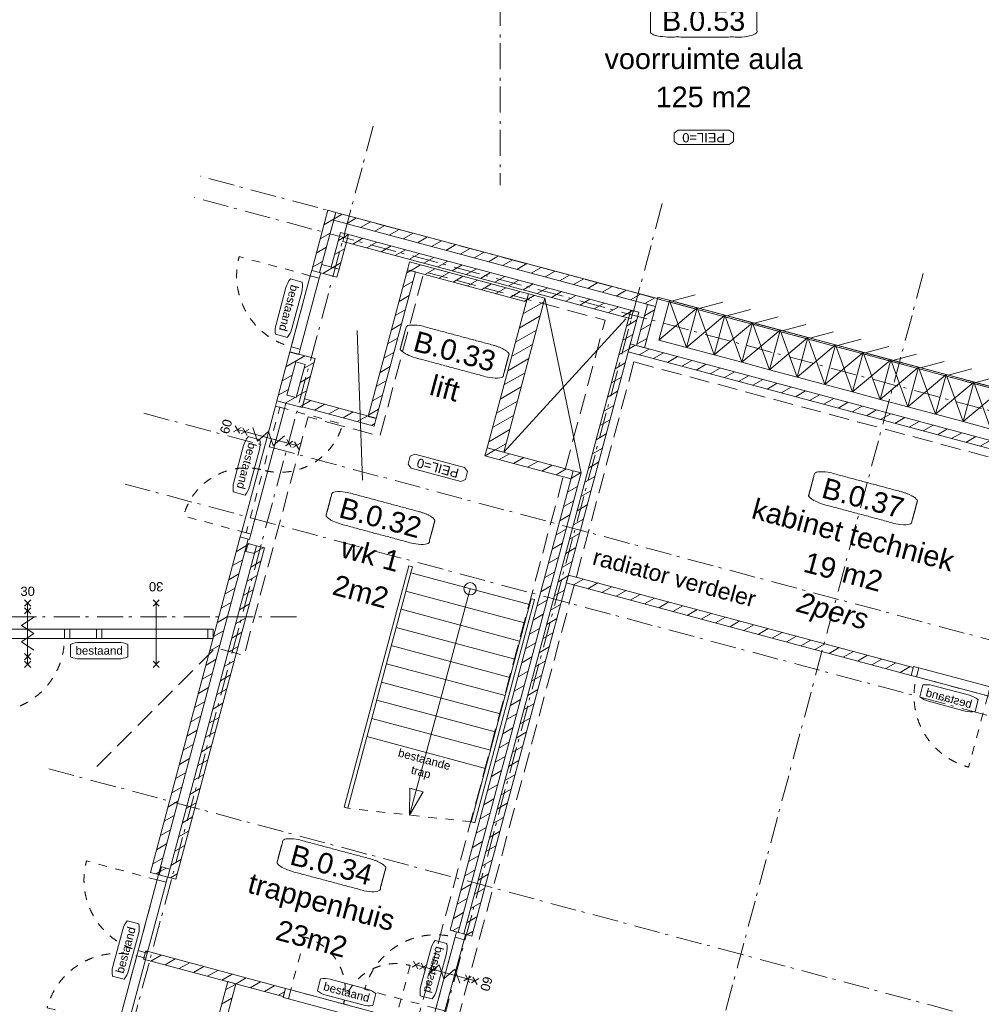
# Model space of a CAD drawing. Header units: millimetres. Extents: x -62314 to 79800, y -34032 to 28340.
# Tile 7 of 85: x -3955 to 7792, y -9366 to 2659. Entities that reach past the tile are written whole.
import ezdxf
from ezdxf.enums import TextEntityAlignment as Align

# ---------------------------------------------------------------- set-up
doc = ezdxf.new("R2010")
doc.units = ezdxf.units.MM
doc.header["$LTSCALE"] = 508
doc.header["$PDMODE"] = 1
doc.header["$PDSIZE"] = -2
for name, pattern in [('Dash Style-1', [0.41664, 0.20828, -0.20836]), ('Dash Style-2', [0.694425, 0.48607, -0.208355]), ('Dash Style-6', [1.04164, 0.625, -0.20828, 0.06943, -0.13893])]:
    doc.linetypes.add(name, pattern=pattern)
for name, color, linetype, lineweight in [('(00) tekening-aanzicht', 8, 'Continuous', 0), ('(00) tekening-bovenliggend', 8, 'Dash Style-1', 0), ('(00) tekening-lijn draairichting', 7, 'Dash Style-1', 0), ('(00) tekening-merk kozijn', 40, 'Continuous', 0), ('(00) tekening-stramien-algemeen', 7, 'Dash Style-6', 0), ('(00) tekst-algemeen', 8, 'Continuous', 0), ('(00) tekst-ruimtenummer-algemeen', 8, 'Continuous', 0), ('(00) tekst-ruimtenummer-gradering', 8, 'Continuous', 0), ('(04) bouwaanvraag-brandweer-bestaand-WBDBO 60min', 1, 'Dash Style-2', 0), ('(04) bouwaanvraag-brandweer-WBDBO', 142, 'Dash Style-1', 0), ('(21) buitenwanden-bestaand', 7, 'Continuous', 0), ('(42) binnenwandafwerkingen-R plaatmateriaal algemeen', 12, 'Continuous', 0), ('None', 7, 'Continuous', 0)]:
    doc.layers.add(name, color=color, linetype=linetype, lineweight=lineweight)
doc.styles.add('Arial', font='Arial')
doc.styles.add('Arial Italic (italic)', font='Arial Italic')
doc.styles.add('Helvetica', font='Helvetica')
pattern_1 = [(45, (0, 0), (-89.8026, 89.8026), [])]

# ---------------------------------------------------------------- blocks, each defined once
blk = doc.blocks.new('locker')
at = {"layer": 'None', "color": 17, "lineweight": 0, "transparency": 33554687}
for p, q in [((-65, 150), (-325, 0)), ((-350, 0), (0, -500)), ((-350, -500), (0, 0))]:
    blk.add_line(p, q, dxfattribs=at)
at = {"layer": 'None', "color": 17, "lineweight": 0, "transparency": 33554687, "flags": 128}
blk.add_lwpolyline([(-350, 0), (0, 0), (0, -500), (-350, -500)], close=True, dxfattribs=at)
blk = doc.blocks.new('Group-6-1')
at = {"layer": '(42) binnenwandafwerkingen-R plaatmateriaal algemeen', "color": 17, "lineweight": 0, "transparency": 33554687, "flags": 128}
blk.add_lwpolyline([(4170, 11358), (11934, 11358), (11934, 11340), (4170, 11340)], close=True, dxfattribs=at)
at = {"layer": 'None', "color": 17, "transparency": 33554687}
for p in [(4666, 11357), (5016, 11357), (5366, 11357), (5716, 11357), (6066, 11357), (6416, 11357), (6766, 11357), (7116, 11357), (7466, 11357), (7816, 11357), (8166, 11357), (8516, 11357)]:
    blk.add_blockref('locker', p, dxfattribs=at)
blk = doc.blocks.new('00-merk kozijn')
at = {"layer": '(00) tekening-merk kozijn', "color": 2, "lineweight": 0, "transparency": 33554687, "flags": 128}
blk.add_lwpolyline([(233, 50, 0.105357), (349, 75), (350, 75), (350, 225), (349, 225, 0.105357), (233, 250), (-233, 250, 0.105357), (-349, 225), (-350, 225), (-350, 75), (-349, 75, 0.105357), (-233, 50)], format="xyb", close=True, dxfattribs=at)
at = {"layer": 'None', "color": 2, "linetype": 'Continuous', "lineweight": 0, "transparency": 33554687}
blk.add_point((0, 0), dxfattribs=at)
at = {"layer": '(00) tekening-merk kozijn', "color": 2, "transparency": 33554687, "style": 'Arial'}
blk.add_attdef('MERK', text='', height=101, dxfattribs=at).set_placement((0, 150), align=Align.MIDDLE_CENTER)
blk = doc.blocks.new('Group-12-1')
at = {"layer": '(00) tekening-lijn draairichting', "color": 17, "lineweight": 0, "transparency": 33554687, "flags": 128}
for points in [[(57, 8865), (850, 8865, -0.414214), (57, 8071)], [(57, 7278), (-736, 7278, -0.414214), (57, 8071)]]:
    blk.add_lwpolyline(points, format="xyb", close=True, dxfattribs=at)
at = {"layer": 'None', "color": 17, "lineweight": 0, "transparency": 33554687, "flags": 128}
for points in [[(0, 8865), (0, 8932), (114, 8932), (114, 8865)], [(0, 7278), (0, 8865), (114, 8865), (114, 7278)], [(0, 7211), (0, 7278), (114, 7278), (114, 7211)]]:
    blk.add_lwpolyline(points, close=True, dxfattribs=at)
at = {"layer": '(00) tekening-merk kozijn', "color": 1, "transparency": 33554687}
ref = blk.add_blockref('00-merk kozijn', (0, 8069), dxfattribs=dict(at, xscale=-1, rotation=90))
ref.add_attrib('MERK', 'bestaand', dxfattribs={"color": 2, "transparency": 33554687, "height": 100.6, "rotation": 270, "style": 'Arial'}).set_placement((-150, 8069), align=Align.MIDDLE_CENTER)
blk = doc.blocks.new('bi-BESTAAND-01')
at = {"layer": '(00) tekening-lijn draairichting', "color": 17, "lineweight": 0, "transparency": 33554687, "flags": 128}
blk.add_lwpolyline([(67, -114), (67, -1014, 0.414214), (967, -114)], format="xyb", close=True, dxfattribs=at)
at = {"layer": 'None', "color": 17, "lineweight": 0, "transparency": 33554687, "flags": 128}
for points in [[(0, 0), (67, 0), (67, -114), (0, -114)], [(67, 0), (967, 0), (967, -114), (67, -114)], [(967, 0), (1034, 0), (1034, -114), (967, -114)]]:
    blk.add_lwpolyline(points, close=True, dxfattribs=at)
at = {"layer": '(00) tekening-merk kozijn', "color": 1, "transparency": 33554687}
ref = blk.add_blockref('00-merk kozijn', (517, -114), dxfattribs=dict(at, rotation=180))
ref.add_attrib('MERK', 'bestaand', dxfattribs={"color": 2, "transparency": 33554687, "height": 100.6, "style": 'Arial'}).set_placement((517, -264), align=Align.MIDDLE_CENTER)
blk = doc.blocks.new('Group-13-1')
at = {"layer": '(00) tekening-lijn draairichting', "color": 17, "lineweight": 0, "transparency": 33554687, "flags": 128}
for points in [[(2027, 2693), (2027, 2027), (2693, 2027, 0.414214), (2027, 2693)], [(3359, 2693), (3359, 2027), (2693, 2027, -0.414214), (3359, 2693)]]:
    blk.add_lwpolyline(points, format="xyb", close=True, dxfattribs=at)
at = {"layer": 'None', "color": 17, "lineweight": 0, "transparency": 33554687, "flags": 128}
for points in [[(1960, 2027), (2027, 2027), (2027, 1913), (1960, 1913)], [(2027, 2027), (3359, 2027), (3359, 1913), (2027, 1913)], [(3359, 2027), (3426, 2027), (3426, 1913), (3359, 1913)]]:
    blk.add_lwpolyline(points, close=True, dxfattribs=at)
at = {"layer": '(00) tekening-merk kozijn', "color": 1, "transparency": 33554687}
ref = blk.add_blockref('00-merk kozijn', (2693, 2027), dxfattribs=dict(at, xscale=-1))
ref.add_attrib('MERK', 'bestaand', dxfattribs={"color": 2, "transparency": 33554687, "height": 100.6, "style": 'Arial'}).set_placement((2693, 2177), align=Align.MIDDLE_CENTER)
blk = doc.blocks.new('Group-15-1')
at = {"layer": 'None', "color": 17, "transparency": 33554687, "rotation": 270}
blk.add_blockref('bi-BESTAAND-01', (114, 10581), dxfattribs=at)
at = {"layer": 'None', "color": 17, "transparency": 33554687}
for name in ['Group-12-1', 'Group-13-1']:
    blk.add_blockref(name, (0, 0), dxfattribs=at)
at = {"layer": 'None', "color": 17, "transparency": 33554687, "xscale": -1}
blk.add_blockref('bi-BESTAAND-01', (9388, 7812), dxfattribs=at)
at = {"layer": 'None', "color": 17, "transparency": 33554687, "xscale": -1, "rotation": 270}
blk.add_blockref('bi-BESTAAND-01', (3913, 2200), dxfattribs=at)
blk = doc.blocks.new('(00)-1-ruimtenummer-200')
at = {"layer": '(00) tekst-ruimtenummer-algemeen', "color": 17, "lineweight": 0, "transparency": 33554687}
blk.add_open_spline([(433, 618), (491, 618), (592, 600), (650, 570), (650, 420), (650, 271), (592, 241), (491, 223), (0, 223), (-491, 223), (-592, 241), (-650, 271), (-650, 420), (-650, 570), (-592, 600), (-491, 618), (-15, 618), (433, 618)], degree=2, knots=[0, 0, 0, 0.013296, 0.026591, 0.039887, 0.251662, 0.264958, 0.278253, 0.291549, 0.503324, 0.51662, 0.529915, 0.543211, 0.754986, 0.768281, 0.781577, 0.794873, 1, 1, 1], dxfattribs=at)
at = {"layer": 'None', "color": 2, "linetype": 'Continuous', "lineweight": 0}
blk.add_point((0, 0), dxfattribs=at)
at = {"layer": '(00) tekst-ruimtenummer-algemeen', "color": 17, "transparency": 33554687, "style": 'Arial'}
for tag, p in [('nummer', (0, 223)), ('naam', (0, -243)), ('oppervlak', (0, -710))]:
    blk.add_attdef(tag, text='', height=251, dxfattribs=at).set_placement(p, align=Align.BOTTOM_CENTER)
at = {"layer": '(00) tekst-ruimtenummer-gradering', "color": 17, "transparency": 33554687, "style": 'Arial Italic (italic)'}
blk.add_attdef('personen', text='', height=251, dxfattribs=at).set_placement((0, -876), align=Align.TOP_CENTER)
at = {"layer": 'None', "color": 0, "flags": 1}
blk.add_attdef('klasse', (-1353, -1667), '', height=251, dxfattribs=at)
blk = doc.blocks.new('Group-16-1')
at = {"layer": '(00) tekening-aanzicht', "color": 17, "lineweight": 0, "transparency": 33554687}
for p, q in [((2125, 7326), (3625, 7326)), ((2125, 7096), (3625, 7096)), ((2125, 6866), (3625, 6866)), ((2125, 6636), (3625, 6636)), ((2125, 6406), (3625, 6406)), ((2125, 6176), (3625, 6176)), ((2125, 5946), (3625, 5946)), ((2125, 5716), (3625, 5716)), ((2125, 5486), (3625, 5486)), ((2125, 5256), (3625, 5256))]:
    blk.add_line(p, q, dxfattribs=at)
at = {"layer": '(00) tekening-aanzicht', "color": 17, "lineweight": 0, "transparency": 33554687, "flags": 128}
for points in [[(2081, 7403), (2081, 4350), (2125, 4350), (2125, 7359), (2125, 7359), (2125, 7403)], [(3626, 7402), (3626, 4580), (3670, 4580), (3670, 7402)]]:
    blk.add_lwpolyline(points, close=True, dxfattribs=at)
at = {"layer": 'None', "color": 17, "lineweight": 0, "transparency": 33554687}
blk.add_line((2875, 7326), (2875, 4465), dxfattribs=at)
at = {"layer": 'None', "color": 17, "linetype": 'Dash Style-1', "lineweight": 0, "transparency": 33554687}
blk.add_line((3625, 4580), (2125, 4350), dxfattribs=at)
at = {"layer": 'None', "color": 17, "lineweight": 0, "transparency": 33554687, "flags": 128}
blk.add_lwpolyline([(2965, 4781), (2875, 4465), (2795, 4784)], close=True, dxfattribs=at)
at = {"layer": 'None', "color": 17, "lineweight": 0, "transparency": 33554687}
blk.add_circle((2875, 7326), 75, dxfattribs=at)
at = {"layer": '(00) tekst-algemeen', "color": 17, "transparency": 33554687, "insert": (2875, 4928), "char_height": 100.6, "attachment_point": 8, "line_spacing_factor": 0.963327, "style": 'Arial'}
blk.add_mtext('bestaande\\Ptrap', dxfattribs=at)
blk = doc.blocks.new('Group-17-1')
at = {"layer": 'None', "color": 17, "transparency": 33554687}
blk.add_blockref('Group-16-1', (0, 0), dxfattribs=at)
blk = doc.blocks.new('Group-19-1')
at = {"layer": '(00) tekening-bovenliggend', "color": 17, "lineweight": 0, "transparency": 33554687, "flags": 128}
for points in [[(103, 2902), (-791, 2902, 0.414214), (103, 2008)], [(-791, 1047), (103, 1047), (103, 1941, 0.414157), (-791, 1047)]]:
    blk.add_lwpolyline(points, format="xyb", close=True, dxfattribs=at)
at = {"layer": 'None', "color": 17, "lineweight": 0, "transparency": 33554687, "flags": 128}
for points in [[(103, 980), (103, 2969), (217, 2969), (217, 980)], [(103, 2902), (103, 2969), (217, 2969), (217, 2902)], [(103, 1941), (103, 2008), (217, 2008), (217, 1941)], [(103, 980), (103, 1047), (217, 1047), (217, 980)]]:
    blk.add_lwpolyline(points, close=True, dxfattribs=at)
at = {"layer": '(00) tekening-merk kozijn', "color": 1, "transparency": 33554687, "rotation": 90}
blk.add_blockref('00-merk kozijn', (103, 1975), dxfattribs=at).add_auto_attribs({'MERK': 'bestaand'})
blk = doc.blocks.new('00 peil_pg_200')
at = {"layer": 'None', "color": 17, "lineweight": 0, "transparency": 33554687, "flags": 128}
blk.add_lwpolyline([(-313, 84), (-362, 46), (-362, -54), (-313, -91), (313, -91), (363, -54), (363, 46), (313, 84)], close=True, dxfattribs=at)
at = {"layer": 'None', "color": 17, "style": 'Arial'}
blk.add_attdef('peil', text='', height=113, dxfattribs=at).set_placement((0, 0), align=Align.MIDDLE_CENTER)
at = {"layer": 'None', "color": 0, "flags": 1}
blk.add_attdef('opmerking', (-362, -295), '', height=113, dxfattribs=at)
blk = doc.blocks.new('Group-46-1')
at = {"layer": '(04) bouwaanvraag-brandweer-bestaand-WBDBO 60min', "color": 1, "lineweight": 0, "transparency": 33554687}
for p, q in [((-37.5, -412.5), (37.5, -337.5)), ((-37.5, -337.5), (37.5, -412.5))]:
    blk.add_line(p, q, dxfattribs=at)
blk = doc.blocks.new('Group-47-1')
at = {"layer": '(04) bouwaanvraag-brandweer-bestaand-WBDBO 60min', "color": 1, "lineweight": 0, "transparency": 33554687}
for p, q in [((-37.5, 412.5), (37.5, 337.5)), ((-37.5, 337.5), (37.5, 412.5))]:
    blk.add_line(p, q, dxfattribs=at)
blk = doc.blocks.new('Group-48-1')
at = {"layer": '(04) bouwaanvraag-brandweer-bestaand-WBDBO 60min', "color": 1, "lineweight": 0, "transparency": 33554687}
for p, q in [((-38, 241), (38, 316)), ((-38, 316), (38, 241))]:
    blk.add_line(p, q, dxfattribs=at)
blk = doc.blocks.new('Group-49-1')
at = {"layer": '(04) bouwaanvraag-brandweer-bestaand-WBDBO 60min', "color": 1, "lineweight": 0, "transparency": 33554687}
for p, q in [((-38, -243), (38, -318)), ((-38, -318), (38, -243))]:
    blk.add_line(p, q, dxfattribs=at)
blk = doc.blocks.new('Group-50-1')
at = {"layer": '(04) bouwaanvraag-brandweer-bestaand-WBDBO 60min', "color": 1, "linetype": 'Continuous', "lineweight": 0, "transparency": 33554687}
for p, q in [((75, 200), (-75, 100)), ((75, 0), (-75, 100)), ((75, 0), (-75, -100)), ((-75, -100), (75, -200))]:
    blk.add_line(p, q, dxfattribs=at)
blk = doc.blocks.new('brand-zs deur-2')
at = {"layer": '(04) bouwaanvraag-brandweer-bestaand-WBDBO 60min', "color": 1, "linetype": 'Continuous', "lineweight": 0, "transparency": 33554687}
blk.add_line((0, -250), (0, 250), dxfattribs=at)
at = {"layer": '(04) bouwaanvraag-brandweer-bestaand-WBDBO 60min', "color": 2, "linetype": 'Continuous', "lineweight": 0, "transparency": 33554687}
blk.add_point((0, 0), dxfattribs=at)
at = {"layer": '(04) bouwaanvraag-brandweer-bestaand-WBDBO 60min', "color": 1, "transparency": 33554687}
blk.add_blockref('Group-50-1', (0, 0), dxfattribs=at)
blk = doc.blocks.new('brand-rw 60 + zelfs')
at = {"layer": '(04) bouwaanvraag-brandweer-bestaand-WBDBO 60min', "color": 1, "linetype": 'Continuous', "lineweight": 0, "transparency": 33554687}
blk.add_line((0, -375), (0, 375), dxfattribs=at)
at = {"layer": '(04) bouwaanvraag-brandweer-bestaand-WBDBO 60min', "color": 2, "linetype": 'Continuous', "lineweight": 0, "transparency": 33554687}
blk.add_point((0, 0), dxfattribs=at)
at = {"layer": '(04) bouwaanvraag-brandweer-bestaand-WBDBO 60min', "color": 1, "transparency": 33554687}
for name in ['Group-47-1', 'Group-48-1', 'Group-49-1', 'Group-46-1']:
    blk.add_blockref(name, (0, 0), dxfattribs=at)
at = {"layer": 'None', "color": 17, "transparency": 33554687}
blk.add_blockref('brand-zs deur-2', (0, 0), dxfattribs=at)
at = {"layer": '(04) bouwaanvraag-brandweer-bestaand-WBDBO 60min', "color": 1, "transparency": 33554687, "insert": (0, 459.4875), "char_height": 113.17139, "attachment_point": 8, "line_spacing_factor": 0.963327, "style": 'Arial'}
blk.add_mtext('60', dxfattribs=at)
blk = doc.blocks.new('blok B 00')
at = {"layer": '(21) buitenwanden-bestaand', "linetype": 'Continuous', "lineweight": 0, "transparency": 33554687}
h = blk.add_hatch(dxfattribs=at)
h.set_pattern_fill('Brick', style=0, pattern_type=2)
h.set_pattern_definition(pattern_1)
h.paths.add_polyline_path([(-0.4, 11341.5), (100, 11341.5), (100, 10581.1), (-0.4, 10581.1)])
h = blk.add_hatch(dxfattribs=at)
h.set_pattern_fill('Brick', style=0, pattern_type=2)
h.set_pattern_definition(pattern_1)
h.paths.add_polyline_path([(100, 11341.5), (4170, 11341.5), (4170, 11241.5), (100, 11241.5)])
h = blk.add_hatch(dxfattribs=at)
h.set_pattern_fill('Brick', style=0, pattern_type=2)
h.set_pattern_definition(pattern_1)
h.paths.add_polyline_path([(4070, 11241.5), (4170, 11241.5), (4170, 10720.4), (4070, 10720.4)])
h = blk.add_hatch(dxfattribs=at)
h.set_pattern_fill('Brick', style=0, pattern_type=2)
h.set_pattern_definition(pattern_1)
h.paths.add_polyline_path([(219.6, 11120.8), (319.3, 11120.8), (319.3, 10680.8), (219.6, 10680.8)])
h = blk.add_hatch(dxfattribs=at)
h.set_pattern_fill('Brick', style=0, pattern_type=2)
h.set_pattern_definition(pattern_1)
h.paths.add_polyline_path([(273.6, 11120.8), (3920.6, 11120.8), (3920.6, 11020.8), (273.6, 11020.8)])
h = blk.add_hatch(dxfattribs=at)
h.set_pattern_fill('Brick', style=0, pattern_type=2)
h.set_pattern_definition(pattern_1)
h.paths.add_polyline_path([(3891.6, 11120.8), (3891.6, 7658.5), (3891.6, 7658.5), (3891.6, 3234), (3991.6, 3234), (3991.6, 11120.8)])
h = blk.add_hatch(dxfattribs=at)
h.set_pattern_fill('Brick', style=0, pattern_type=2)
h.set_pattern_definition(pattern_1)
h.paths.add_polyline_path([(1128.6, 10990.1), (2630, 10990.1), (2630, 10890.1), (1128.6, 10890.1)])
h = blk.add_hatch(dxfattribs=at)
h.set_pattern_fill('Brick', style=0, pattern_type=2)
h.set_pattern_definition(pattern_1)
h.paths.add_polyline_path([(2630, 10990.1), (2840, 10990.1), (2840, 9043.5), (2630, 9043.5)])
h = blk.add_hatch(dxfattribs=at)
h.set_pattern_fill('Brick', style=0, pattern_type=2)
h.set_pattern_definition(pattern_1)
h.paths.add_polyline_path([(1128.6, 10890.9), (1228.6, 10890.9), (1228.6, 9038.2), (1128.6, 9038.2)])
h = blk.add_hatch(dxfattribs=at)
h.set_pattern_fill('Brick', style=0, pattern_type=2)
h.set_pattern_definition(pattern_1)
h.paths.add_polyline_path([(12128.6, 10620.4), (12128.6, 10720.4), (3991.6, 10720.4), (3991.6, 10620.4)])
h = blk.add_hatch(dxfattribs=at)
h.set_pattern_fill('Brick', style=0, pattern_type=2)
h.set_pattern_definition(pattern_1)
h.paths.add_polyline_path([(100, 10581.1), (100, 10680.8), (319.3, 10680.8), (319.3, 10581.1)])
h = blk.add_hatch(dxfattribs=at)
h.set_pattern_fill('Brick', style=0, pattern_type=2)
h.set_pattern_definition(pattern_1)
h.paths.add_polyline_path([(0, 9551.1), (0, 8931.7), (319.6, 8931.7), (319.6, 9551.1)])
h.paths.add_polyline_path([(219.6, 9031.5), (100, 9031.5), (100, 9451.1), (219.6, 9451.1)])
h = blk.add_hatch(dxfattribs=at)
h.set_pattern_fill('Brick', style=0, pattern_type=2)
h.set_pattern_definition(pattern_1)
h.paths.add_polyline_path([(320, 9043.5), (1228.6, 9043.5), (1228.6, 8941.3), (320, 8941.3)])
h = blk.add_hatch(dxfattribs=at)
h.set_pattern_fill('Brick', style=0, pattern_type=2)
h.set_pattern_definition(pattern_1)
h.paths.add_polyline_path([(2630, 9043.5), (3719.6, 9043.5), (3719.6, 8941.3), (2630, 8941.3)])
h = blk.add_hatch(dxfattribs=at)
h.set_pattern_fill('Brick', style=0, pattern_type=2)
h.set_pattern_definition(pattern_1)
h.paths.add_polyline_path([(3719.6, 3234), (3819.6, 3234), (3819.6, 9043.5), (3719.6, 9043.5)])
h = blk.add_hatch(dxfattribs=at)
h.set_pattern_fill('Brick', style=0, pattern_type=2)
h.set_pattern_definition(pattern_1)
h.paths.add_polyline_path([(8353.6, 7698.3), (8353.6, 7798.3), (3991.7, 7798.3), (3991.7, 7698.3)])
h = blk.add_hatch(dxfattribs=at)
h.set_pattern_fill('Brick', style=0, pattern_type=2)
h.set_pattern_definition(pattern_1)
h.paths.add_polyline_path([(0, 2969.9), (100, 2969.9), (100, 7210.8), (0, 7210.8)])
h = blk.add_hatch(dxfattribs=at)
h.set_pattern_fill('Brick', style=0, pattern_type=2)
h.set_pattern_definition(pattern_1)
h.paths.add_polyline_path([(111.6, 7058.8), (219.6, 7058.8), (219.6, 7158.8), (111.6, 7158.8)])
h = blk.add_hatch(dxfattribs=at)
h.set_pattern_fill('Brick', style=0, pattern_type=2)
h.set_pattern_definition(pattern_1)
h.paths.add_polyline_path([(219.6, 2969.9), (319.6, 2969.9), (319.6, 7158.8), (219.6, 7158.8)])
h = blk.add_hatch(dxfattribs=at)
h.set_pattern_fill('Brick', style=0, pattern_type=2)
h.set_pattern_definition(pattern_1)
h.paths.add_polyline_path([(111.6, 2969.4), (219.6, 2969.4), (219.6, 3069.4), (111.6, 3069.4)])
h = blk.add_hatch(dxfattribs=at)
h.set_pattern_fill('Brick', style=0, pattern_type=2)
h.set_pattern_definition(pattern_1)
h.paths.add_polyline_path([(1959.9, 1924.9), (1959.9, 2027.1), (192.3, 2027.1), (192.3, 1924.9)])
h = blk.add_hatch(dxfattribs=at)
h.set_pattern_fill('Brick', style=0, pattern_type=2)
h.set_pattern_definition(pattern_1)
h.paths.add_polyline_path([(1256.8, 320.1), (1256.8, 1924.9), (1359, 1924.9), (1359, 320.1)])
at = {"layer": '(04) bouwaanvraag-brandweer-bestaand-WBDBO 60min', "color": 6, "lineweight": 0, "transparency": 33554687}
for q in [(4091.6, 0), (13654.2, 10520.4)]:
    blk.add_line((4091.6, 10520.4), q, dxfattribs=at)
at = {"layer": '(04) bouwaanvraag-brandweer-bestaand-WBDBO 60min', "color": 6, "lineweight": 0, "transparency": 33554687, "flags": 128}
blk.add_lwpolyline([(-966.7, 4050.2), (57.7, 5824.6), (419.6, 5824.6), (420, 8841.3), (1328.6, 8841.3), (1328.6, 10920.8), (3619.6, 10920.8), (3619.6, 0)], dxfattribs=at)
at = {"layer": '(21) buitenwanden-bestaand', "color": 1, "lineweight": 0, "transparency": 33554687, "flags": 128}
for points in [[(-0.4, 11341.5), (100, 11341.5), (100, 10581.1), (-0.4, 10581.1)], [(100, 11341.5), (4170, 11341.5), (4170, 11241.5), (100, 11241.5)], [(4070, 11241.5), (4170, 11241.5), (4170, 10720.4), (4070, 10720.4)], [(219.6, 11120.8), (319.3, 11120.8), (319.3, 10680.8), (219.6, 10680.8)], [(273.6, 11120.8), (3920.6, 11120.8), (3920.6, 11020.8), (273.6, 11020.8)], [(3891.6, 11120.8), (3891.6, 7658.5), (3891.6, 7658.5), (3891.6, 3234), (3991.6, 3234), (3991.6, 11120.8)], [(1128.6, 10990.1), (2630, 10990.1), (2630, 10890.1), (1128.6, 10890.1)], [(2630, 10990.1), (2840, 10990.1), (2840, 9043.5), (2630, 9043.5)], [(1128.6, 10890.9), (1228.6, 10890.9), (1228.6, 9038.2), (1128.6, 9038.2)], [(12128.6, 10620.4), (12128.6, 10720.4), (3991.6, 10720.4), (3991.6, 10620.4)], [(100, 10581.1), (100, 10680.8), (319.3, 10680.8), (319.3, 10581.1)], [(0, 9551.1), (0, 8931.7), (319.6, 8931.7), (319.6, 9551.1)], [(219.6, 9031.5), (100, 9031.5), (100, 9451.1), (219.6, 9451.1)], [(320, 9043.5), (1228.6, 9043.5), (1228.6, 8941.3), (320, 8941.3)], [(2630, 9043.5), (3719.6, 9043.5), (3719.6, 8941.3), (2630, 8941.3)], [(3719.6, 3234), (3819.6, 3234), (3819.6, 9043.5), (3719.6, 9043.5)], [(8353.6, 7698.3), (8353.6, 7798.3), (3991.7, 7798.3), (3991.7, 7698.3)], [(0, 2969.9), (100, 2969.9), (100, 7210.8), (0, 7210.8)], [(111.6, 7058.8), (219.6, 7058.8), (219.6, 7158.8), (111.6, 7158.8)], [(219.6, 2969.9), (319.6, 2969.9), (319.6, 7158.8), (219.6, 7158.8)], [(111.6, 2969.4), (219.6, 2969.4), (219.6, 3069.4), (111.6, 3069.4)], [(1959.9, 1924.9), (1959.9, 2027.1), (192.3, 2027.1), (192.3, 1924.9)], [(1256.8, 320.1), (1256.8, 1924.9), (1359, 1924.9), (1359, 320.1)]]:
    blk.add_lwpolyline(points, close=True, dxfattribs=at)
at = {"layer": 'None', "color": 17, "lineweight": 0, "transparency": 33554687}
for p, q in [((2840, 10990.1), (3819.6, 9040.5)), ((2840.4, 9044.2), (3857.6, 11003.1)), ((724, 10016.1), (1264, 8265.4))]:
    blk.add_line(p, q, dxfattribs=at)
at = {"layer": 'None', "color": 17, "transparency": 33554687}
for name in ['Group-15-1', 'Group-6-1', 'Group-17-1', 'Group-19-1']:
    blk.add_blockref(name, (0, 0), dxfattribs=at)
ref = blk.add_blockref('(00)-1-ruimtenummer-200', (1943.1, 9654.8), dxfattribs=at)
ref.add_attrib('nummer', 'B.0.33', dxfattribs={"layer": '(00) tekst-ruimtenummer-algemeen', "color": 17, "transparency": 33554687, "height": 251.49, "style": 'Arial'}).set_placement((1943.1, 9877.7), align=Align.BOTTOM_CENTER)
ref.add_attrib('naam', 'lift', dxfattribs={"layer": '(00) tekst-ruimtenummer-algemeen', "color": 17, "transparency": 33554687, "height": 251.49, "style": 'Arial'}).set_placement((1943.1, 9411.4), align=Align.BOTTOM_CENTER)
blk.add_blockref('(00)-1-ruimtenummer-200', (7225, 9215.8), dxfattribs=at).add_auto_attribs({'nummer': 'B.0.37', 'naam': 'kabinet techniek', 'oppervlak': '19 m2', 'personen': '2pers'})
ref = blk.add_blockref('00 peil_pg_200', (2112.3, 8647.6), dxfattribs=dict(at, xscale=-1, rotation=180))
ref.add_attrib('peil', 'PEIL=0', dxfattribs={"color": 17, "height": 113.17, "rotation": 180, "style": 'Arial'}).set_placement((2112.3, 8647.6), align=Align.MIDDLE_CENTER)
for p, rotation in [((0, 8468), 90), ((3798.6, 2717), 270)]:
    blk.add_blockref('brand-rw 60 + zelfs', p, dxfattribs=dict(at, rotation=rotation))
ref = blk.add_blockref('(00)-1-ruimtenummer-200', (1593.7, 7456.8), dxfattribs=at)
ref.add_attrib('nummer', 'B.0.32', dxfattribs={"layer": '(00) tekst-ruimtenummer-algemeen', "color": 17, "transparency": 33554687, "height": 251.49, "style": 'Arial'}).set_placement((1593.7, 7679.7), align=Align.BOTTOM_CENTER)
ref.add_attrib('naam', 'wk 1', dxfattribs={"layer": '(00) tekst-ruimtenummer-algemeen', "color": 17, "transparency": 33554687, "height": 251.49, "style": 'Arial'}).set_placement((1593.7, 7213.4), align=Align.BOTTOM_CENTER)
ref.add_attrib('oppervlak', '2m2', dxfattribs={"layer": '(00) tekst-ruimtenummer-algemeen', "color": 17, "transparency": 33554687, "height": 251.49, "style": 'Arial'}).set_placement((1593.7, 6747.1), align=Align.BOTTOM_CENTER)
ref = blk.add_blockref('(00)-1-ruimtenummer-200', (2112.3, 3206), dxfattribs=at)
ref.add_attrib('nummer', 'B.0.34', dxfattribs={"layer": '(00) tekst-ruimtenummer-algemeen', "color": 17, "transparency": 33554687, "height": 251.49, "style": 'Arial'}).set_placement((2112.3, 3428.8), align=Align.BOTTOM_CENTER)
ref.add_attrib('naam', 'trappenhuis', dxfattribs={"layer": '(00) tekst-ruimtenummer-algemeen', "color": 17, "transparency": 33554687, "height": 251.492, "style": 'Arial'}).set_placement((2112.3, 2962.5), align=Align.BOTTOM_CENTER)
ref.add_attrib('oppervlak', '23m2', dxfattribs={"layer": '(00) tekst-ruimtenummer-algemeen', "color": 17, "transparency": 33554687, "height": 251.49, "style": 'Arial'}).set_placement((2112.3, 2496.3), align=Align.BOTTOM_CENTER)
at = {"layer": '(00) tekst-algemeen', "color": 17, "transparency": 33554687, "insert": (5252.3, 8201.7), "char_height": 201.194, "attachment_point": 2, "line_spacing_factor": 0.836574, "style": 'Helvetica'}
blk.add_mtext('radiator verdeler', dxfattribs=at)
blk = doc.blocks.new('Group-165-1')
at = {"layer": '(00) tekening-lijn draairichting', "color": 17, "lineweight": 0, "transparency": 33554687, "flags": 128}
blk.add_lwpolyline([(-167705, -47211), (-167705, -48111, 0.414214), (-166805, -47211)], format="xyb", close=True, dxfattribs=at)
at = {"layer": 'None', "color": 17, "lineweight": 0, "transparency": 33554687, "flags": 128}
for points in [[(-167772, -47097), (-164987, -47097), (-164987, -47211), (-167772, -47211)], [(-167772, -47097), (-167705, -47097), (-167705, -47211), (-167772, -47211)], [(-166805, -47097), (-166738, -47097), (-166738, -47211), (-166805, -47211)], [(-166413, -47097), (-166346, -47097), (-166346, -47211), (-166413, -47211)], [(-165054, -47097), (-164987, -47097), (-164987, -47211), (-165054, -47211)]]:
    blk.add_lwpolyline(points, close=True, dxfattribs=at)
at = {"layer": '(00) tekening-merk kozijn', "color": 1, "transparency": 33554687}
ref = blk.add_blockref('00-merk kozijn', (-166380, -47211), dxfattribs=dict(at, rotation=180))
ref.add_attrib('MERK', 'bestaand', dxfattribs={"color": 2, "transparency": 33554687, "height": 100.6, "style": 'Arial'}).set_placement((-166380, -47360), align=Align.MIDDLE_CENTER)
blk = doc.blocks.new('Group-96-1')
at = {"layer": '(04) bouwaanvraag-brandweer-WBDBO', "color": 1, "lineweight": 0, "transparency": 33554687}
for p, q in [((37.5, 412.5), (-37.5, 337.5)), ((37.5, 337.5), (-37.5, 412.5))]:
    blk.add_line(p, q, dxfattribs=at)
blk = doc.blocks.new('Group-97-1')
at = {"layer": '(04) bouwaanvraag-brandweer-WBDBO', "color": 1, "lineweight": 0, "transparency": 33554687}
for p, q in [((37.5, -412.5), (-37.5, -337.5)), ((37.5, -337.5), (-37.5, -412.5))]:
    blk.add_line(p, q, dxfattribs=at)
blk = doc.blocks.new('brand-30 wbdbo')
at = {"layer": '(04) bouwaanvraag-brandweer-WBDBO', "color": 1, "linetype": 'Continuous', "lineweight": 0, "transparency": 33554687}
blk.add_line((0, 375), (0, -375), dxfattribs=at)
at = {"layer": 'None', "color": 2, "linetype": 'Continuous', "lineweight": 0, "transparency": 33554687}
blk.add_point((0, 0), dxfattribs=at)
at = {"layer": '(04) bouwaanvraag-brandweer-WBDBO', "color": 1, "transparency": 33554687}
for name in ['Group-96-1', 'Group-97-1']:
    blk.add_blockref(name, (0, 0), dxfattribs=at)
at = {"layer": '(04) bouwaanvraag-brandweer-WBDBO', "color": 1, "transparency": 33554687, "insert": (0, -631), "char_height": 113.2, "attachment_point": 8, "line_spacing_factor": 0.963327, "style": 'Arial'}
blk.add_mtext('30', dxfattribs=at)
blk = doc.blocks.new('Group-41-1')
at = {"layer": '(04) bouwaanvraag-brandweer-WBDBO', "color": 1, "lineweight": 0, "transparency": 33554687}
for p, q in [((-37.5, -412.5), (37.5, -337.5)), ((-37.5, -337.5), (37.5, -412.5))]:
    blk.add_line(p, q, dxfattribs=at)
blk = doc.blocks.new('Group-42-1')
at = {"layer": '(04) bouwaanvraag-brandweer-WBDBO', "color": 1, "lineweight": 0, "transparency": 33554687}
for p, q in [((-37.5, 412.5), (37.5, 337.5)), ((-37.5, 337.5), (37.5, 412.5))]:
    blk.add_line(p, q, dxfattribs=at)
blk = doc.blocks.new('Group-43-1')
at = {"layer": '(04) bouwaanvraag-brandweer-WBDBO', "color": 1, "linetype": 'Continuous', "lineweight": 0, "transparency": 33554687}
for p, q in [((75, 200), (-75, 100)), ((75, 0), (-75, 100)), ((75, 0), (-75, -100)), ((-75, -100), (75, -200))]:
    blk.add_line(p, q, dxfattribs=at)
blk = doc.blocks.new('brand-zs deur')
at = {"layer": '(04) bouwaanvraag-brandweer-WBDBO', "color": 1, "linetype": 'Continuous', "lineweight": 0, "transparency": 33554687}
blk.add_line((0, -250), (0, 250), dxfattribs=at)
at = {"layer": 'None', "color": 2, "linetype": 'Continuous', "lineweight": 0, "transparency": 33554687}
blk.add_point((0, 0), dxfattribs=at)
at = {"layer": '(04) bouwaanvraag-brandweer-WBDBO', "color": 1, "transparency": 33554687}
blk.add_blockref('Group-43-1', (0, 0), dxfattribs=at)
blk = doc.blocks.new('Group-44-1')
at = {"layer": '(04) bouwaanvraag-brandweer-WBDBO', "color": 1, "lineweight": 0, "transparency": 33554687}
for p, q in [((-38, 241), (38, 316)), ((-38, 316), (38, 241))]:
    blk.add_line(p, q, dxfattribs=at)
blk = doc.blocks.new('Group-45-1')
at = {"layer": '(04) bouwaanvraag-brandweer-WBDBO', "color": 1, "lineweight": 0, "transparency": 33554687}
for p, q in [((-38, -243), (38, -318)), ((-38, -318), (38, -243))]:
    blk.add_line(p, q, dxfattribs=at)
blk = doc.blocks.new('brand-rw 30 + zelfs')
at = {"layer": '(04) bouwaanvraag-brandweer-WBDBO', "color": 1, "linetype": 'Continuous', "lineweight": 0, "transparency": 33554687}
blk.add_line((0, -375), (0, 375), dxfattribs=at)
at = {"layer": 'None', "color": 2, "linetype": 'Continuous', "lineweight": 0, "transparency": 33554687}
blk.add_point((0, 0), dxfattribs=at)
at = {"layer": '(04) bouwaanvraag-brandweer-WBDBO', "color": 1, "transparency": 33554687}
for name in ['Group-42-1', 'Group-44-1', 'Group-45-1', 'Group-41-1']:
    blk.add_blockref(name, (0, 0), dxfattribs=at)
at = {"layer": 'None', "color": 17, "transparency": 33554687}
blk.add_blockref('brand-zs deur', (0, 0), dxfattribs=at)
at = {"layer": '(04) bouwaanvraag-brandweer-WBDBO', "color": 1, "transparency": 33554687, "insert": (0, 459.4875), "char_height": 113.17139, "attachment_point": 8, "line_spacing_factor": 0.963327, "style": 'Arial'}
blk.add_mtext('30', dxfattribs=at)
blk = doc.blocks.new('Group-195-1')
at = {"layer": '(00) tekening-stramien-algemeen', "color": 2, "lineweight": 0, "transparency": 33554687}
for p, q in [((71038, 270), (-1885, 270)), ((71038, 0), (-1885, 0)), ((71014, -2705), (-1885, -2705)), ((71014, -3600), (-1885, -3600)), ((71014, -7200), (-1885, -7200))]:
    blk.add_line(p, q, dxfattribs=at)
blk = doc.blocks.new('Stramien blok B')
at = {"layer": '(00) tekening-stramien-algemeen', "color": 2, "lineweight": 0, "transparency": 33554687}
for p, q in [((0, 1407.5), (0, -14990)), ((3655, 1407.7), (3655, -14990)), ((6955, 1407.7), (6955, -14990))]:
    blk.add_line(p, q, dxfattribs=at)
at = {"layer": '(00) tekening-stramien-algemeen', "color": 2, "linetype": 'Continuous', "lineweight": 0, "transparency": 33554687}
blk.add_point((0, 0), dxfattribs=at)
at = {"layer": 'None', "color": 17, "transparency": 33554687}
blk.add_blockref('Group-195-1', (0, 0), dxfattribs=at)

msp = doc.modelspace()

# ---------------------------------------------------------------- linework, layer by layer
at = {"layer": '(00) tekening-stramien-algemeen', "color": 2, "lineweight": 0, "transparency": 33554687}
for p, q in [((1913.04, 23010.29), (1913.04, 638.19)), ((-573.54, -4634.97), (-21063.27, -4634.97))]:
    msp.add_line(p, q, dxfattribs=at)

# ---------------------------------------------------------------- block references
at = {"layer": 'None', "color": 17, "transparency": 33554687}
for name, p, rotation in [('Stramien blok B', (0, 0), 344.9999645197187), ('blok B 00', (-3125.94, -10622.93), 344.9999999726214), ('brand-30 wbdbo', (-2287.56, -4838.97), 180)]:
    msp.add_blockref(name, p, dxfattribs=dict(at, rotation=rotation))
ref = msp.add_blockref('(00)-1-ruimtenummer-200', (4400, 2224.98), dxfattribs=at)
ref.add_attrib('nummer', 'B.0.53', dxfattribs={"layer": '(00) tekst-ruimtenummer-algemeen', "color": 17, "transparency": 33554687, "height": 251.492, "style": 'Arial'}).set_placement((4400, 2447.84), align=Align.BOTTOM_CENTER)
ref.add_attrib('naam', 'voorruimte aula', dxfattribs={"layer": '(00) tekst-ruimtenummer-algemeen', "color": 17, "transparency": 33554687, "height": 251.492, "style": 'Arial'}).set_placement((4400, 1981.56), align=Align.BOTTOM_CENTER)
ref.add_attrib('oppervlak', '125 m2', dxfattribs={"layer": '(00) tekst-ruimtenummer-algemeen', "color": 17, "transparency": 33554687, "height": 251.492, "style": 'Arial'}).set_placement((4400, 1515.28), align=Align.BOTTOM_CENTER)
ref = msp.add_blockref('00 peil_pg_200', (4400, 1217.73), dxfattribs=dict(at, xscale=-1, rotation=180))
ref.add_attrib('peil', 'PEIL=0', dxfattribs={"color": 17, "height": 113.171, "rotation": 180, "style": 'Arial'}).set_placement((4400, 1217.73), align=Align.MIDDLE_CENTER)
for name, p in [('brand-rw 30 + zelfs', (-3857.51, -4838.97)), ('Group-165-1', (163395.98, 42314.6))]:
    msp.add_blockref(name, p, dxfattribs=at)

doc.saveas('drawing.dxf')
